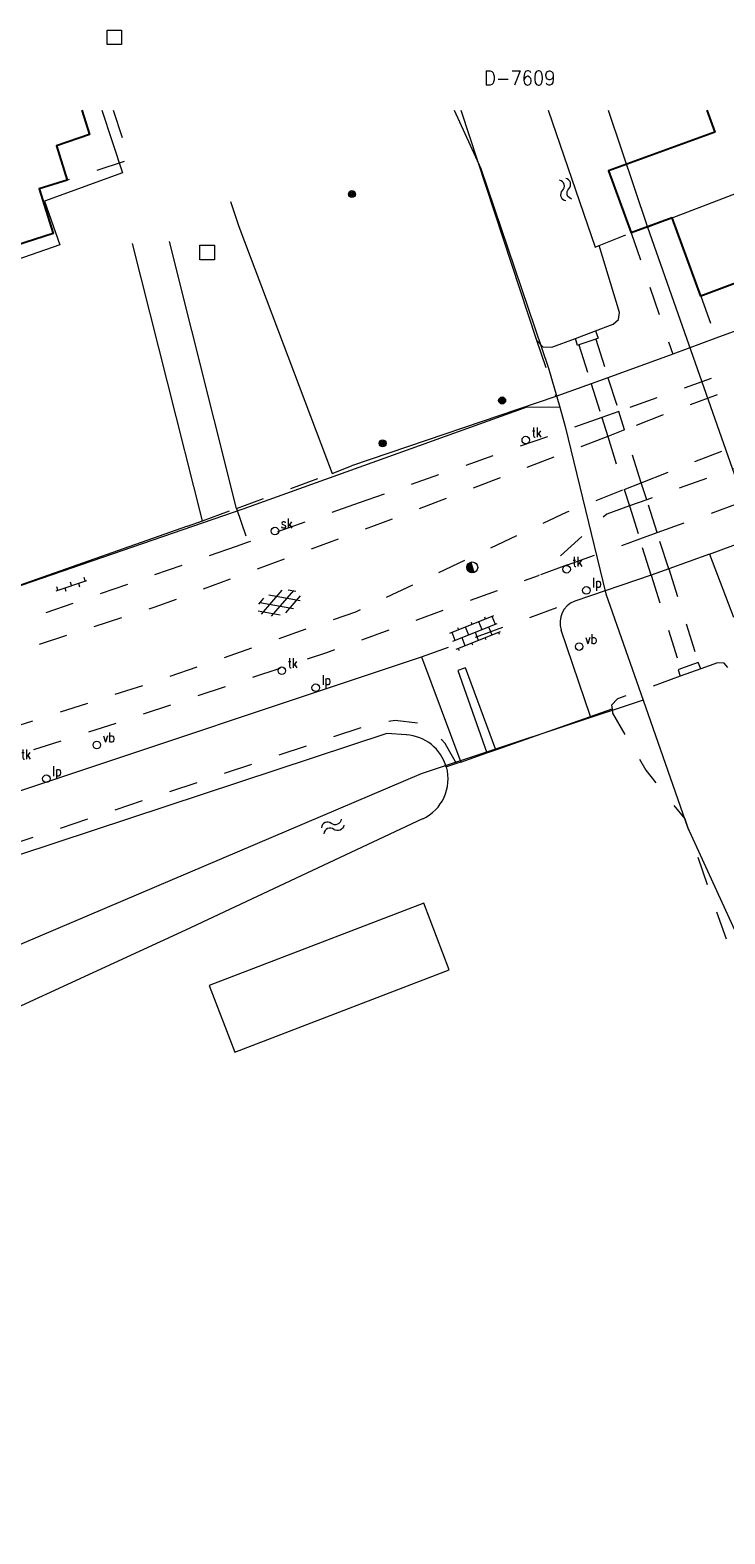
# Model space of a CAD drawing. Header units: metres. Extents: x 132072 to 132715, y 517419 to 517799.
# Tile 28 of 29: x 132571 to 132619, y 517689 to 517793. Entities that reach past the tile are written whole.
import ezdxf
from ezdxf.enums import TextEntityAlignment as Align
from ezdxf.lldxf.tags import DXFTag

# ---------------------------------------------------------------- set-up
doc = ezdxf.new("R2010")
doc.units = ezdxf.units.M
doc.header["$MEASUREMENT"] = 0
doc.linetypes.add('NLCS-HIDDEN', pattern=[4, 2, -2])
for name, color, linetype, lineweight in [('GBKN DUIKER', 252, 'Continuous', 13), ('GBKN HOOFDGEBOUW', 250, 'Continuous', 25), ('GBKN HOOFDGEBOUW OVERBOUWD', 250, 'Continuous', 25), ('GBKN KANT FUNTIEVERSCHIL', 252, 'NLCS-HIDDEN', 13), ('GBKN KANT GESLOTEN VERHARDING EIGEN TERREIN', 252, 'Continuous', 13), ('GBKN KANT OPEN VERHARDING', 252, 'Continuous', 13), ('GBKN KANT SLOOT', 252, 'NLCS-HIDDEN', 13), ('GBKN KANT SLOOT OVERDEKT', 252, 'NLCS-HIDDEN', 13), ('GBKN KANT VERHARDING OVERIG', 252, 'Continuous', 13), ('GBKN KANT WEGVAK FUNCTIEVERSCHIL', 252, 'NLCS-HIDDEN', 13), ('GBKN KANT WEGVAK GESL VERHARDING', 252, 'NLCS-HIDDEN', 13), ('GBKN KUNSTWERK INWENDIGE LIJN', 252, 'Continuous', 13), ('GBKN OVERBOUW', 252, 'NLCS-HIDDEN', 13), ('GBKN SCHUUR', 252, 'Continuous', 13), ('GBKN TERREINAFSCHEIDING', 252, 'NLCS-HIDDEN', 13), ('GBKN VERHARDINGSSYMBOOL', 252, 'Continuous', 13), ('GBKN VLAKAFSLUITING', 252, 'NLCS-HIDDEN', 13), ('GBKN VLAKAFSLUITING BEHEER GROEN', 252, 'NLCS-HIDDEN', 13), ('GBKN VLAKAFSLUITING BEHEER WEGEN', 252, 'NLCS-HIDDEN', 13), ('GBKN WALBESCHERMING', 252, 'Continuous', 13), ('GBKN WATER', 252, 'Continuous', 13), ('KADASTER PERCEELNUMMER', 32, 'Continuous', 13), ('KADASTER PERCEELSGRENS', 32, 'KG-KADASTRAAL', 13), ('KADASTER VOORLOPIGE PERCEELSGRENS DERDEN', 32, 'Continuous', 13), ('THEMA BOOM', 252, 'Continuous', 13), ('THEMA LICHTMAST', 252, 'Continuous', 13), ('THEMA RIOOL', 252, 'Continuous', 13), ('THEMA STRAATMEUBILAIR', 252, 'Continuous', 13)]:
    doc.layers.add(name, color=color, linetype=linetype, lineweight=lineweight)
doc.styles.add('Style-STANDARD', font='STANDARD.shx')
tags = doc.linetypes.add('KG-KADASTRAAL', pattern='A,5.5,-2,["K",Standard,S=1.8,R=0,X=0,Y=-0.9],-2,5.5,-2,[5,NLCS.SHX,S=0.75,R=0,X=0,Y=0],-2', length=19).pattern_tags.tags
tags[6] = DXFTag(74, 10)

# ---------------------------------------------------------------- blocks, each defined once
blk = doc.blocks.new('water')
at = {"layer": 'GBKN WATER', "extrusion": (0, 0, -1)}
for centre in [(-0.0037, 0.0003), (-0.0037, -0.0042)]:
    blk.add_arc(centre, 0.00425, 28.0725, 151.9275, dxfattribs=at)
at = {"layer": 'GBKN WATER'}
for centre in [(0.0112, 0.0043), (0.0112, -0.0002)]:
    blk.add_arc(centre, 0.00425, 208.0725, 331.9275, dxfattribs=at)
blk = doc.blocks.new('OV4')
at = {"layer": 'GBKN VERHARDINGSSYMBOOL'}
for p, q in [((0, 0.012), (0.066, 0.012)), ((0, 0), (0.066, 0)), ((0.003, 0.012), (0.003, 0)), ((0.013, 0.015), (0.013, 0.012)), ((0.013, 0), (0.013, -0.012)), ((0.023, 0.012), (0.023, 0)), ((0.033, 0.015), (0.033, 0.012)), ((0.033, 0), (0.033, -0.012)), ((0.043, 0.012), (0.043, 0)), ((0.053, 0.015), (0.053, 0.012)), ((0.053, 0), (0.053, -0.012)), ((0.063, 0.012), (0.063, 0)), ((0, -0.012), (0.066, -0.012)), ((0.003, -0.012), (0.003, -0.015)), ((0.023, -0.012), (0.023, -0.015)), ((0.043, -0.012), (0.043, -0.015)), ((0.063, -0.012), (0.063, -0.015))]:
    blk.add_line(p, q, dxfattribs=at)
blk = doc.blocks.new('GV4')
at = {"layer": 'GBKN VERHARDINGSSYMBOOL'}
for p, q in [((0.0026, -0.009), (0.0408, 0.0128)), ((0.0037, 0.0052), (0.0132, 0.0107)), ((0.006, 0.0071), (0.0471, -0.0163)), ((0.0149, -0.0163), (0.056, 0.0071)), ((0.0212, 0.0128), (0.0594, -0.009)), ((0.0488, 0.0107), (0.0583, 0.0052)), ((0, -0.003), (0.027, -0.0185)), ((0.035, -0.0185), (0.062, -0.003))]:
    blk.add_line(p, q, dxfattribs=at)
blk = doc.blocks.new('OV6')
at = {"layer": 'GBKN VERHARDINGSSYMBOOL'}
for p, q in [((0, 0), (0.045, 0)), ((0.0025, 0), (0.0025, 0.005)), ((0.0225, 0), (0.0225, 0.005)), ((0.0325, 0), (0.0325, -0.005)), ((0.0425, 0), (0.0425, 0.005)), ((0.0125, 0), (0.0125, -0.005))]:
    blk.add_line(p, q, dxfattribs=at)
blk = doc.blocks.new('put')
at = {"layer": 'THEMA RIOOL'}
for p, q in [((-0.05, -0.05), (-0.05, 0.05)), ((-0.05, 0.05), (0.05, 0.05)), ((0.05, 0.05), (0.05, -0.05)), ((0.05, -0.05), (-0.05, -0.05))]:
    blk.add_line(p, q, dxfattribs=at)
blk = doc.blocks.new('boom')
at = {"layer": 'THEMA BOOM'}
for radius in [0.0243, 0.0172, 0.0112, 0.00446]:
    blk.add_circle((0, 0), radius, dxfattribs=at)
blk = doc.blocks.new('lp')
at = {"layer": 'THEMA LICHTMAST'}
blk.add_circle((0, 0), 0.0262, dxfattribs=at)
at = {"layer": 'THEMA LICHTMAST', "style": 'Style-STANDARD', "width": 0.899999}
blk.add_text('lp', height=0.0675, dxfattribs=at).set_placement((0.041, 0.019))
blk = doc.blocks.new('tkolk')
at = {"layer": 'THEMA RIOOL'}
blk.add_circle((0, 0), 0.0262, dxfattribs=at)
at = {"layer": 'THEMA RIOOL', "style": 'Style-STANDARD', "width": 0.9}
blk.add_text('tk', height=0.0675, dxfattribs=at).set_placement((0.041, 0.019))
blk = doc.blocks.new('vbord')
at = {"layer": 'THEMA STRAATMEUBILAIR'}
blk.add_circle((0, 0), 0.0262, dxfattribs=at)
at = {"layer": 'THEMA STRAATMEUBILAIR', "style": 'Style-STANDARD', "width": 0.9}
blk.add_text('vb', height=0.0675, dxfattribs=at).set_placement((0.041, 0.019))
blk = doc.blocks.new('dwa')
at = {"layer": 'THEMA RIOOL'}
for p, q in [((-0.035, 0.014), (-0.023, -0.03)), ((-0.03, 0.023), (-0.014, -0.035)), ((-0.024, 0.029), (-0.006, -0.037)), ((-0.017, 0.034), (0.002, -0.037)), ((-0.01, 0.036), (0.01, -0.036))]:
    blk.add_line(p, q, dxfattribs=at)
blk.add_circle((0, 0), 0.0375, dxfattribs=at)
blk = doc.blocks.new('skolk')
at = {"layer": 'THEMA RIOOL'}
blk.add_circle((0, 0), 0.0262, dxfattribs=at)
at = {"layer": 'THEMA RIOOL', "style": 'Style-STANDARD', "width": 0.9}
blk.add_text('sk', height=0.0675, dxfattribs=at).set_placement((0.041, 0.019))

msp = doc.modelspace()

# ---------------------------------------------------------------- linework, layer by layer
at = {"layer": 'GBKN DUIKER', "flags": 128}
for points in [[(132609.04, 517771.77), (132610.43, 517772.29)], [(132617.73, 517748.87), (132616.3, 517748.35)]]:
    msp.add_lwpolyline(points, dxfattribs=at)
at = {"layer": 'GBKN HOOFDGEBOUW', "flags": 128}
for points in [[(132573.79, 517782.75), (132571.83, 517782.13), (132572.82, 517779.05), (132557.39, 517774.09), (132556.37, 517777.27), (132549.51, 517776.72), (132549.23, 517780.21), (132549.19, 517780.21), (132548.55, 517787.6)], [(132618.15, 517787.6), (132618.7, 517786.07), (132611.33, 517783.39), (132612.89, 517779.1)], [(132643.43, 517784.34), (132617.72, 517774.71)], [(132617.72, 517774.71), (132615.73, 517780.14), (132612.89, 517779.1)]]:
    msp.add_lwpolyline(points, dxfattribs=at)
at = {"layer": 'GBKN HOOFDGEBOUW OVERBOUWD', "flags": 128}
msp.add_lwpolyline([(132574.79, 517787.6), (132575.34, 517785.9), (132573.05, 517785.13), (132573.79, 517782.75)], dxfattribs=at)
at = {"layer": 'GBKN KANT FUNTIEVERSCHIL', "flags": 128}
for points in [[(132585.53, 517759.99), (132592.15, 517762.42)], [(132583.17, 517759.13), (132585.53, 517759.99)]]:
    msp.add_lwpolyline(points, dxfattribs=at)
at = {"layer": 'GBKN KANT GESLOTEN VERHARDING EIGEN TERREIN', "flags": 128}
for points in [[(132585.11, 517781.26), (132585.68, 517779.54), (132592.15, 517762.42)], [(132583.17, 517759.13), (132578.31, 517778.36)], [(132585.53, 517759.99), (132580.88, 517778.49)], [(132618.32, 517756.82), (132619.99, 517752.44)], [(132603.52, 517743.26), (132601.41, 517748.93), (132600.88, 517748.75), (132602.89, 517743.05)]]:
    msp.add_lwpolyline(points, dxfattribs=at)
at = {"layer": 'GBKN KANT OPEN VERHARDING', "flags": 128}
for points in [[(132644.57, 517781.22), (132618.77, 517771.79)], [(132618.77, 517771.79), (132615.78, 517770.69)], [(132615.78, 517770.69), (132611.29, 517769.05)], [(132610.12, 517768.63), (132607.68, 517767.75)], [(132611.29, 517769.05), (132610.12, 517768.63)], [(132607.68, 517767.75), (132593.5, 517762.93)], [(132592.15, 517762.42), (132593.5, 517762.93)], [(132582.13, 517758.77), (132583.17, 517759.13)], [(132582.13, 517758.77), (132566.43, 517753.24), (132555.99, 517750), (132547.74, 517747.61), (132534.72, 517744.17), (132522.14, 517741.21), (132493.5, 517735.52)], [(132618.32, 517756.82), (132615.5, 517755.8)], [(132618.32, 517756.82), (132620.75, 517757.71)], [(132615.5, 517755.8), (132614.29, 517755.36)], [(132614.29, 517755.36), (132608.98, 517753.56)], [(132539.53, 517731.24), (132548.55, 517733.63), (132556.57, 517736), (132569.95, 517740.24), (132598.35, 517749.7)], [(132603.52, 517743.26), (132610.07, 517745.57)], [(132601.08, 517742.41), (132602.89, 517743.05)]]:
    msp.add_lwpolyline(points, dxfattribs=at)
at = {"layer": 'GBKN KANT SLOOT', "flags": 128}
for points in [[(132616.3, 517748.35), (132611.95, 517746.78), (132611.54, 517746.36), (132611.57, 517746.09)], [(132611.57, 517746.09), (132611.6, 517745.79), (132613.91, 517741.85), (132616.61, 517738.48), (132628.55, 517703.77), (132637.36, 517678.67)]]:
    msp.add_lwpolyline(points, dxfattribs=at)
at = {"layer": 'GBKN KANT SLOOT OVERDEKT', "flags": 128}
for points in [[(132609.27, 517771.33), (132609.17, 517771.29), (132609.04, 517771.77)], [(132610.43, 517772.29), (132610.62, 517771.79), (132610.45, 517771.73)], [(132610.45, 517771.73), (132611.29, 517769.05)], [(132609.27, 517771.33), (132610.12, 517768.63)], [(132610.12, 517768.63), (132610.86, 517766.28)], [(132611.29, 517769.05), (132612.04, 517766.7)], [(132610.86, 517766.28), (132611.27, 517764.98)], [(132612.44, 517765.43), (132612.04, 517766.7)], [(132613.6, 517761.77), (132612.44, 517765.43)], [(132611.27, 517764.98), (132612.42, 517761.31)], [(132612.42, 517761.31), (132612.78, 517760.16)], [(132613.98, 517760.59), (132613.6, 517761.77)], [(132612.78, 517760.16), (132613.5, 517757.88)], [(132614.7, 517758.31), (132613.98, 517760.59)], [(132614.29, 517755.36), (132613.5, 517757.88)], [(132615.5, 517755.8), (132614.7, 517758.31)], [(132615.5, 517755.8), (132617.55, 517749.32)], [(132614.29, 517755.36), (132616.33, 517748.86)], [(132616.33, 517748.86), (132616.15, 517748.79), (132616.3, 517748.35)], [(132617.73, 517748.87), (132617.55, 517749.32)]]:
    msp.add_lwpolyline(points, dxfattribs=at)
at = {"layer": 'GBKN KANT VERHARDING OVERIG', "flags": 128}
for points in [[(132610.07, 517745.57), (132608.05, 517751.56)], [(132598.35, 517749.7), (132601.08, 517742.41)]]:
    msp.add_lwpolyline(points, dxfattribs=at)
at = {"layer": 'GBKN KANT VERHARDING OVERIG'}
msp.add_arc((132609.56, 517752.07), 1.6, 111.2157, 198.6661, dxfattribs=at)
at = {"layer": 'GBKN KANT WEGVAK FUNCTIEVERSCHIL', "flags": 128}
for points in [[(132594.03, 517760.38), (132586.33, 517757.65)], [(132586.33, 517757.65), (132585.51, 517757.36)]]:
    msp.add_lwpolyline(points, dxfattribs=at)
at = {"layer": 'GBKN KANT WEGVAK GESL VERHARDING', "flags": 128}
for points in [[(132663.57, 517785.37), (132636.74, 517775.57), (132612.04, 517766.7)], [(132614.7, 517758.31), (132661.91, 517775.31), (132663.34, 517778.15)], [(132610.86, 517766.28), (132594.03, 517760.38)], [(132612.04, 517766.7), (132610.86, 517766.28)], [(132608.48, 517756.08), (132613.5, 517757.88)], [(132613.5, 517757.88), (132614.7, 517758.31)], [(132585.51, 517757.36), (132572.23, 517752.72), (132556.14, 517747.62), (132543.72, 517744.04), (132533.32, 517741.27), (132527.7, 517739.89), (132518.42, 517737.87), (132493.88, 517733.16)], [(132608.48, 517756.08), (132606.48, 517755.34)], [(132536.95, 517733.08), (132550.25, 517736.62), (132556.79, 517738.54), (132577.85, 517745.33), (132591.78, 517750), (132606.48, 517755.34)]]:
    msp.add_lwpolyline(points, dxfattribs=at)
at = {"layer": 'GBKN KUNSTWERK INWENDIGE LIJN', "flags": 128}
for points in [[(132610.45, 517771.73), (132609.27, 517771.33)], [(132617.55, 517749.32), (132616.33, 517748.86)]]:
    msp.add_lwpolyline(points, dxfattribs=at)
at = {"layer": 'GBKN OVERBOUW', "flags": 128}
msp.add_lwpolyline([(132576.98, 517787.6), (132578.09, 517784.15), (132573.79, 517782.75)], dxfattribs=at)
at = {"layer": 'GBKN SCHUUR', "flags": 128}
msp.add_lwpolyline([(132585.41, 517722.31), (132600.27, 517728.01), (132598.51, 517732.62), (132583.64, 517726.92), (132585.41, 517722.31)], dxfattribs=at)
at = {"layer": 'GBKN TERREINAFSCHEIDING', "flags": 128}
for points in [[(132610.68, 517778.21), (132612.89, 517779.1)], [(132606.34, 517771.66), (132607.68, 517767.75)], [(132610.07, 517745.57), (132611.57, 517746.09)], [(132602.89, 517743.05), (132603.52, 517743.26)], [(132600.78, 517742.31), (132600.08, 517742.07)], [(132601.08, 517742.41), (132600.78, 517742.31)]]:
    msp.add_lwpolyline(points, dxfattribs=at)
at = {"layer": 'GBKN VLAKAFSLUITING', "flags": 128}
msp.add_lwpolyline([(132598.35, 517749.7), (132608.98, 517753.56)], dxfattribs=at)
at = {"layer": 'GBKN VLAKAFSLUITING BEHEER GROEN', "flags": 128}
for points in [[(132612.89, 517779.1), (132615.78, 517770.69)], [(132617.72, 517774.71), (132618.77, 517771.79)], [(132600.78, 517742.31), (132600.33, 517743.12), (132599.99, 517743.7), (132599.26, 517744.46), (132598.12, 517745.09), (132598.07, 517745.11), (132596.52, 517745.28), (132595.14, 517745.11), (132539.76, 517726.61)]]:
    msp.add_lwpolyline(points, dxfattribs=at)
at = {"layer": 'GBKN VLAKAFSLUITING BEHEER WEGEN', "flags": 128}
for points in [[(132664.03, 517784.12), (132616.42, 517766.97), (132612.44, 517765.43)], [(132613.6, 517761.77), (132621.71, 517764.96), (132665.32, 517780.59)], [(132663.34, 517778.15), (132613.98, 517760.59)], [(132612.44, 517765.43), (132611.27, 517764.98)], [(132611.27, 517764.98), (132596.48, 517759.3), (132579.8, 517753.12), (132559.19, 517746.5), (132545.12, 517742.26), (132522.71, 517736.6), (132491.11, 517730.64)], [(132491.88, 517725.69), (132514.53, 517729.83), (132536.48, 517734.81), (132551.82, 517738.98), (132579.88, 517747.99), (132593.8, 517752.83), (132608.46, 517759.75), (132612.42, 517761.31)], [(132612.42, 517761.31), (132613.6, 517761.77)], [(132585.53, 517759.99), (132586.33, 517757.65)], [(132612.78, 517760.16), (132611.2, 517759.6), (132606.48, 517755.34)], [(132613.98, 517760.59), (132612.78, 517760.16)]]:
    msp.add_lwpolyline(points, dxfattribs=at)
at = {"layer": 'GBKN WALBESCHERMING', "flags": 128}
for points in [[(132601.09, 517787.6), (132606.34, 517771.66)], [(132607.15, 517787.6), (132610.41, 517778.1), (132610.68, 517778.21)], [(132610.43, 517772.29), (132611.66, 517772.75), (132612.03, 517773.09), (132612.08, 517773.58), (132610.68, 517778.21)], [(132606.34, 517771.66), (132606.76, 517771.19), (132607.39, 517771.16), (132609.04, 517771.77)], [(132619.61, 517748.97), (132619.35, 517749.26), (132618.88, 517749.28), (132617.73, 517748.87)], [(132597.31, 517744.3), (132595.95, 517744.38), (132539.8, 517725.85)], [(132598.43, 517738.47), (132581.98, 517730.75), (132562.39, 517721.74), (132546.65, 517714.93)]]:
    msp.add_lwpolyline(points, dxfattribs=at)
at = {"layer": 'GBKN WALBESCHERMING'}
for centre, start, end in [((132597.12, 517741.23), 15.7139, 86.5793), ((132597.13, 517741.24), 295.2157, 15.6281)]:
    msp.add_arc(centre, 3.07, start, end, dxfattribs=at)
at = {"layer": 'KADASTER PERCEELSGRENS', "flags": 128}
for points in [[(132600.63, 517787.6), (132602.47, 517783.56), (132607.17, 517769.71), (132607.94, 517767.01)], [(132611.3, 517787.6), (132614.03, 517779.49)], [(132615.73, 517780.14), (132617.72, 517774.71), (132648.44, 517786.22), (132647.93, 517787.6)], [(132615.73, 517780.14), (132630.59, 517785.81), (132635.48, 517787.6)], [(132614.03, 517779.49), (132615.73, 517780.14)], [(132614.03, 517779.49), (132622.91, 517754.22), (132622.94, 517754.13)], [(132511.17, 517738.85), (132514.82, 517739.62), (132522.14, 517741.21), (132527.56, 517742.47), (132534.72, 517744.17), (132540.88, 517745.77), (132547.74, 517747.61), (132555.99, 517750), (132566.43, 517753.24), (132585.98, 517759.95), (132605.68, 517767.02)], [(132605.68, 517767.02), (132607.94, 517767.01)], [(132607.94, 517767.01), (132608.32, 517765.67), (132611.14, 517754.08), (132613.73, 517746.69)], [(132613.73, 517746.69), (132598.34, 517741.59), (132542.91, 517718.03), (132568.51, 517644.49)], [(132613.73, 517746.69), (132616.8, 517737.9), (132623.1, 517724.16), (132629.89, 517705.21), (132629.98, 517703.98), (132633.14, 517695.74), (132635.67, 517689.57), (132635.57, 517686.07), (132636.01, 517681.57), (132636.18, 517677.75), (132636.92, 517675.75)]]:
    msp.add_lwpolyline(points, dxfattribs=at)
at = {"layer": 'KADASTER VOORLOPIGE PERCEELSGRENS DERDEN', "flags": 128}
msp.add_lwpolyline([(132576.19, 517787.6), (132577.63, 517783.25), (132572.2, 517781.29), (132573.28, 517778.25), (132557, 517772.61), (132555.7, 517776.08), (132548.62, 517776), (132547.49, 517787.6)], dxfattribs=at)

# ---------------------------------------------------------------- block references
at = {"layer": 'GBKN VERHARDINGSSYMBOOL', "zscale": 10}
for name, p, xscale, yscale, rotation in [('OV6', (132573.02, 517754.28), 50.00000000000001, 50.00000000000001, 18.67058341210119), ('GV4', (132586.98, 517753.04), 50, 50, 19.39552832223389), ('OV4', (132600.54, 517750.79), 50.00000000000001, 50.00000000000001, 21.8971505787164)]:
    msp.add_blockref(name, p, dxfattribs=dict(at, xscale=xscale, yscale=yscale, rotation=rotation))
at = {"layer": 'GBKN WATER', "xscale": 100, "yscale": 100, "zscale": 10}
for p, rotation in [((132608.58, 517781.37), 106.8035480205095), ((132592.87, 517738.25), 203.4620002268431)]:
    msp.add_blockref('water', p, dxfattribs=dict(at, rotation=rotation))
at = {"layer": 'THEMA BOOM', "xscale": 10, "yscale": 10}
for p in [(132593.53, 517781.78), (132603.95, 517767.47), (132595.66, 517764.5)]:
    msp.add_blockref('boom', p, dxfattribs=at)
at = {"layer": 'THEMA LICHTMAST', "xscale": 10, "yscale": 10}
for p in [(132609.79, 517754.31), (132591.02, 517747.56), (132572.34, 517741.25)]:
    msp.add_blockref('lp', p, dxfattribs=at)
at = {"layer": 'THEMA RIOOL', "xscale": 10, "yscale": 10}
for name, p in [('put', (132577.05, 517792.65)), ('put', (132583.49, 517777.73)), ('tkolk', (132605.59, 517764.73)), ('skolk', (132588.19, 517758.42)), ('dwa', (132601.88, 517755.9)), ('tkolk', (132608.42, 517755.77)), ('tkolk', (132588.67, 517748.74)), ('tkolk', (132570.17, 517742.42))]:
    msp.add_blockref(name, p, dxfattribs=at)
at = {"layer": 'THEMA STRAATMEUBILAIR', "xscale": 10, "yscale": 10}
for p in [(132609.29, 517750.41), (132575.84, 517743.59)]:
    msp.add_blockref('vbord', p, dxfattribs=at)

# ---------------------------------------------------------------- texts
at = {"layer": 'KADASTER PERCEELNUMMER', "style": 'Style-STANDARD'}
msp.add_text('D-7609', height=1, dxfattribs=at).set_placement((132605.17, 517789.82), align=Align.MIDDLE_CENTER)

doc.saveas('drawing.dxf')
